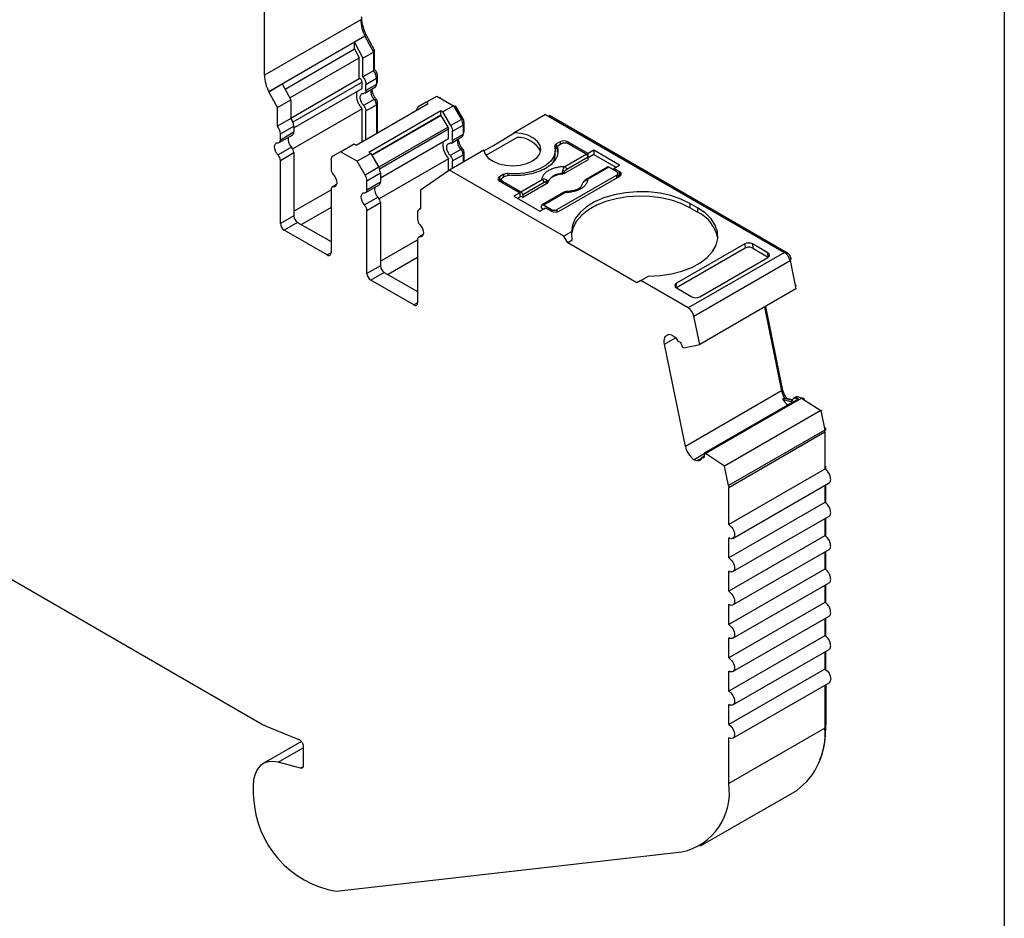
# Model space of a CAD drawing. Header units: millimetres. Extents: x 6 to 273, y 6 to 210.
# Tile 9 of 10: x 237 to 273, y 145 to 178. Entities that reach past the tile are written whole.
import ezdxf

# ---------------------------------------------------------------- set-up
doc = ezdxf.new("R2010")
doc.units = ezdxf.units.MM
doc.linetypes.add('SLD-Solid', pattern=[0])
doc.layers.add('TEXT', color=140, linetype='SLD-Solid', lineweight=25)

msp = doc.modelspace()

# ---------------------------------------------------------------- linework, layer by layer
for p, q in [((245.856, 176.005), (245.856, 181.331)), ((249.391, 178.046), (245.856, 176.005)), ((249.549, 177.44), (246.014, 175.399)), ((249.549, 177.438), (249.16, 177.214)), ((249.585, 177.514), (249.529, 177.482)), ((249.531, 177.478), (249.585, 177.509)), ((249.549, 177.438), (249.549, 177.44)), ((249.549, 177.438), (249.863, 176.856)), ((249.585, 177.509), (249.585, 177.514)), ((249.899, 176.926), (249.585, 177.509)), ((249.16, 176.97), (249.16, 177.214)), ((249.16, 177.214), (249.475, 176.631)), ((246.609, 175.497), (249.16, 176.97)), ((246.782, 175.177), (249.333, 176.65)), ((249.16, 176.97), (249.333, 176.65)), ((249.333, 175.881), (249.333, 176.65)), ((249.475, 176.631), (249.863, 176.856)), ((249.475, 175.946), (249.475, 176.631)), ((249.843, 176.894), (249.899, 176.926)), ((249.863, 176.856), (249.863, 176.17)), ((249.899, 176.217), (249.899, 176.926)), ((249.863, 176.17), (249.475, 175.946)), ((249.863, 176.196), (249.899, 176.217)), ((249.964, 175.968), (250.009, 175.994)), ((250.009, 175.766), (250.009, 175.994)), ((246.014, 175.397), (246.509, 175.683)), ((246.509, 175.683), (246.823, 175.1)), ((246.823, 174.431), (249.333, 175.881)), ((249.443, 175.749), (246.902, 174.282)), ((249.443, 175.522), (249.443, 175.749)), ((249.543, 175.348), (249.932, 175.573)), ((249.585, 175.667), (249.974, 175.892)), ((249.585, 175.44), (249.585, 175.667)), ((249.974, 175.664), (249.585, 175.44)), ((249.974, 175.892), (249.974, 175.664)), ((249.974, 175.746), (250.009, 175.766)), ((249.974, 175.712), (249.988, 175.721)), ((246.014, 175.399), (246.014, 175.397)), ((246.328, 174.815), (246.014, 175.397)), ((246.933, 174.072), (249.443, 175.522)), ((251.8, 175.012), (252.189, 175.236)), ((252.189, 175.236), (252.802, 174.882)), ((252.289, 175.178), (252.324, 175.199)), ((246.328, 174.815), (246.823, 175.1)), ((246.823, 175.1), (246.823, 174.415)), ((249.219, 173.44), (251.871, 174.971)), ((249.889, 175.115), (249.5, 174.89)), ((249.585, 174.692), (249.974, 174.916)), ((249.966, 175.117), (249.912, 175.086)), ((249.961, 174.99), (250.009, 175.018)), ((249.974, 174.916), (249.974, 173.876)), ((250.009, 173.896), (250.009, 175.018)), ((251.8, 175.012), (251.508, 174.843)), ((251.871, 174.971), (251.8, 175.012)), ((252.802, 174.882), (252.413, 174.658)), ((252.802, 174.882), (253.093, 174.377)), ((252.823, 174.846), (252.879, 174.879)), ((253.149, 174.41), (252.879, 174.879)), ((246.328, 174.129), (246.328, 174.815)), ((249.443, 174.773), (246.892, 173.3)), ((249.443, 173.57), (249.443, 174.773)), ((249.585, 173.651), (249.585, 174.692)), ((252.342, 174.699), (249.691, 173.168)), ((252.342, 174.535), (249.797, 173.066)), ((252.354, 174.528), (249.803, 173.055)), ((252.342, 174.535), (252.342, 174.699)), ((252.413, 174.658), (252.342, 174.699)), ((252.354, 174.528), (252.342, 174.535)), ((252.604, 174.095), (252.354, 174.528)), ((252.704, 174.153), (252.413, 174.658)), ((256.189, 174.56), (255.028, 173.89)), ((256.189, 174.56), (264.97, 169.491)), ((256.291, 174.501), (256.326, 174.521)), ((265.076, 169.47), (256.326, 174.521)), ((246.823, 174.415), (246.328, 174.129)), ((246.438, 173.851), (246.933, 174.137)), ((246.933, 174.137), (246.933, 173.909)), ((252.604, 174.095), (250.053, 172.622)), ((253.093, 174.377), (252.704, 174.153)), ((252.767, 173.944), (253.155, 174.168)), ((253.093, 174.377), (253.149, 174.41)), ((253.146, 174.245), (253.191, 174.27)), ((253.155, 174.168), (253.155, 173.827)), ((253.191, 173.93), (253.191, 174.27)), ((246.397, 173.532), (246.892, 173.818)), ((246.933, 173.909), (246.438, 173.623)), ((246.438, 173.623), (246.438, 173.851)), ((252.625, 174.026), (250.084, 172.558)), ((252.625, 173.685), (252.625, 174.026)), ((252.725, 173.511), (253.114, 173.736)), ((252.767, 173.603), (252.767, 173.944)), ((253.155, 173.827), (252.767, 173.603)), ((253.155, 173.909), (253.191, 173.93)), ((253.155, 173.875), (253.17, 173.884)), ((248.653, 173.195), (249.148, 173.481)), ((249.148, 173.481), (249.219, 173.44)), ((250.115, 172.235), (252.625, 173.685)), ((255.141, 173.719), (253.995, 173.058)), ((256.719, 173.56), (256.578, 173.478)), ((256.578, 173.478), (256.578, 173.315)), ((256.79, 173.499), (256.684, 173.437)), ((256.719, 173.56), (256.719, 173.458)), ((257.747, 173.13), (257.002, 173.56)), ((257.002, 173.56), (257.002, 173.499)), ((257.68, 173.107), (257.002, 173.499)), ((246.848, 173.359), (246.353, 173.074)), ((246.438, 172.875), (246.933, 173.161)), ((246.933, 173.161), (246.933, 170.84)), ((248.653, 173.195), (248.362, 173.027)), ((249.266, 172.841), (248.653, 173.195)), ((249.761, 173.127), (249.266, 172.841)), ((249.691, 173.168), (249.761, 173.127)), ((249.761, 173.127), (250.053, 172.622)), ((253.921, 173.251), (252.653, 172.519)), ((253.071, 173.278), (252.682, 173.053)), ((252.767, 172.855), (253.155, 173.079)), ((253.148, 173.28), (253.094, 173.249)), ((253.143, 173.154), (253.191, 173.181)), ((253.155, 173.079), (253.155, 172.809)), ((253.191, 172.829), (253.191, 173.181)), ((256.54, 173.08), (256.54, 173.244)), ((256.627, 173.343), (256.578, 173.315)), ((256.625, 173.356), (256.625, 173.193)), ((256.627, 173.176), (256.627, 173.339)), ((256.893, 172.653), (257.68, 173.107)), ((257.96, 173.252), (257.747, 173.13)), ((257.747, 173.006), (257.747, 173.13)), ((257.96, 173.089), (257.752, 172.969)), ((258.908, 172.705), (257.96, 173.252)), ((257.96, 173.252), (257.96, 173.089)), ((257.96, 173.089), (258.766, 172.623)), ((246.438, 170.555), (246.438, 172.875)), ((248.3, 172.89), (248.3, 172.549)), ((249.558, 172.336), (249.266, 172.841)), ((252.625, 172.936), (250.074, 171.463)), ((252.625, 172.499), (252.625, 172.936)), ((252.767, 172.584), (252.767, 172.855)), ((257.757, 172.9), (256.892, 172.4)), ((257.75, 172.992), (256.963, 172.538)), ((257.757, 172.9), (257.75, 172.992)), ((258.696, 172.582), (258.908, 172.705)), ((250.053, 172.622), (249.558, 172.336)), ((249.62, 172.127), (250.115, 172.413)), ((250.115, 172.413), (250.115, 172.072)), ((252.653, 172.519), (251.592, 171.776)), ((256.861, 170.09), (252.653, 172.519)), ((254.633, 172.356), (254.492, 172.274)), ((254.704, 172.294), (254.598, 172.233)), ((254.633, 172.356), (254.633, 172.254)), ((254.806, 172.388), (254.806, 172.325)), ((258.805, 172.335), (256.613, 171.07)), ((256.684, 171.009), (258.911, 172.294)), ((256.785, 172.383), (256.786, 172.368)), ((256.892, 172.4), (256.889, 172.465)), ((258.466, 172.629), (257.679, 172.175)), ((258.516, 172.624), (257.729, 172.17)), ((258.805, 172.458), (258.516, 172.624)), ((258.911, 172.458), (258.696, 172.582)), ((258.696, 172.582), (258.696, 172.521)), ((258.805, 172.233), (258.805, 172.335)), ((258.849, 172.259), (258.849, 172.397)), ((258.911, 172.294), (258.849, 172.33)), ((258.911, 172.294), (258.911, 172.458)), ((248.502, 171.985), (248.341, 171.892)), ((248.385, 171.901), (248.494, 171.964)), ((249.579, 171.695), (250.074, 171.981)), ((249.62, 171.786), (249.62, 172.127)), ((250.115, 172.072), (249.62, 171.786)), ((254.492, 172.274), (254.492, 172.111)), ((254.554, 172.147), (254.492, 172.111)), ((254.492, 172.111), (255.237, 171.681)), ((254.554, 172.172), (254.554, 172.075)), ((254.598, 172.111), (255.276, 171.72)), ((254.598, 172.05), (254.598, 172.111)), ((255.276, 171.72), (256.063, 172.174)), ((256.133, 172.059), (255.346, 171.604)), ((256.218, 172.011), (255.353, 171.512)), ((256.218, 172.011), (256.212, 172.075)), ((256.273, 172.072), (256.272, 172.087)), ((246.933, 171.004), (248.3, 171.793)), ((248.3, 171.8), (248.3, 169.48)), ((251.592, 171.776), (251.592, 171.091)), ((255.237, 171.681), (255.025, 171.558)), ((255.025, 171.558), (255.973, 171.011)), ((255.237, 171.681), (255.237, 171.517)), ((255.353, 171.512), (255.237, 171.578)), ((255.346, 171.604), (255.353, 171.512)), ((256.85, 171.696), (256.062, 171.242)), ((256.112, 171.237), (256.899, 171.691)), ((250.03, 171.522), (249.535, 171.237)), ((249.62, 171.038), (250.115, 171.324)), ((250.115, 171.324), (250.115, 169.003)), ((255.237, 171.517), (255.167, 171.476)), ((256.035, 171.118), (256.042, 171.203)), ((256.112, 171.237), (256.401, 171.07)), ((261.775, 171.131), (261.492, 171.294)), ((261.492, 171.294), (261.492, 171.131)), ((246.933, 170.84), (246.438, 170.555)), ((248.3, 171.139), (247.216, 170.514)), ((249.62, 168.718), (249.62, 171.038)), ((251.482, 170.939), (251.482, 170.712)), ((251.592, 171.104), (251.544, 171.077)), ((255.973, 171.011), (256.185, 171.133)), ((256.097, 171.082), (256.035, 171.118)), ((256.185, 171.133), (256.401, 171.009)), ((256.401, 171.07), (256.401, 171.009)), ((256.613, 170.983), (256.613, 171.07)), ((261.775, 170.968), (261.492, 171.131)), ((261.775, 171.131), (261.775, 170.968)), ((247.074, 170.595), (246.579, 170.31)), ((247.074, 170.595), (248.3, 169.888)), ((248.158, 169.398), (246.579, 170.31)), ((251.684, 170.148), (251.523, 170.055)), ((251.566, 170.064), (251.676, 170.127)), ((257.139, 170.251), (256.861, 170.09)), ((250.115, 169.167), (251.482, 169.956)), ((251.482, 169.963), (251.482, 167.643)), ((257.002, 169.845), (256.861, 170.09)), ((257.154, 169.933), (257.002, 169.845)), ((259.548, 168.376), (257.002, 169.845)), ((263.507, 169.804), (260.998, 168.356)), ((263.507, 169.804), (263.519, 169.648)), ((264.362, 169.474), (263.79, 169.804)), ((263.79, 169.804), (263.803, 169.648)), ((248.3, 169.48), (248.158, 169.398)), ((263.519, 169.648), (260.997, 168.192)), ((264.97, 169.491), (261.435, 167.45)), ((263.803, 169.648), (264.374, 169.319)), ((264.374, 169.319), (264.362, 169.474)), ((265.032, 169.445), (265.076, 169.47)), ((251.482, 169.303), (250.398, 168.677)), ((261.64, 167.15), (265.175, 169.191)), ((261.852, 167.862), (264.362, 169.311)), ((265.162, 169.241), (265.213, 169.27)), ((265.175, 169.191), (265.389, 168.149)), ((265.22, 169.237), (265.213, 169.27)), ((250.115, 169.003), (249.62, 168.718)), ((250.256, 168.758), (249.761, 168.473)), ((250.256, 168.758), (251.482, 168.051)), ((251.34, 167.561), (249.761, 168.473)), ((259.689, 168.457), (259.548, 168.376)), ((259.689, 168.457), (259.968, 168.618)), ((261.435, 167.45), (259.689, 168.457)), ((260.986, 168.199), (260.998, 168.356)), ((260.997, 168.192), (261.569, 167.862)), ((265.389, 168.149), (261.853, 166.108)), ((265.365, 168.264), (265.413, 168.292)), ((251.482, 167.643), (251.34, 167.561)), ((264.234, 167.482), (264.864, 164.401)), ((264.902, 164.48), (264.282, 167.51)), ((261.853, 166.108), (261.64, 167.15)), ((260.56, 166.115), (260.968, 166.351)), ((260.83, 166.445), (260.709, 166.477)), ((261.137, 166.193), (261.087, 166.207)), ((261.329, 162.36), (260.56, 166.115)), ((261.267, 165.989), (261.226, 166)), ((261.267, 165.989), (261.853, 166.108)), ((264.864, 164.401), (261.329, 162.36)), ((264.854, 164.452), (264.902, 164.48)), ((265.486, 164.111), (262.022, 162.111)), ((262.063, 162.1), (265.598, 164.141)), ((264.971, 164.139), (264.9, 164.098)), ((264.9, 164.098), (265.201, 164.018)), ((264.971, 164.139), (265.271, 164.059)), ((265.061, 164.12), (265.055, 164.117)), ((265.257, 164.068), (265.061, 164.12)), ((265.201, 164.018), (265.25, 164.046)), ((265.372, 164.172), (265.302, 164.131)), ((265.455, 164.179), (265.384, 164.138)), ((265.384, 164.138), (265.486, 164.111)), ((265.557, 164.152), (265.455, 164.179)), ((265.598, 164.141), (265.557, 164.152)), ((265.682, 164.124), (265.579, 164.151)), ((265.598, 164.141), (266.302, 163.678)), ((265.671, 164.093), (265.711, 164.116)), ((265.711, 164.116), (265.682, 164.124)), ((266.302, 163.678), (262.767, 161.637)), ((266.302, 163.678), (266.449, 162.961)), ((266.305, 163.665), (266.353, 163.693)), ((266.449, 162.961), (262.913, 160.92)), ((262.921, 160.853), (266.456, 162.894)), ((266.438, 163.013), (266.487, 163.041)), ((266.447, 162.97), (266.491, 162.996)), ((266.456, 162.894), (266.456, 161.529)), ((266.491, 162.947), (266.491, 162.996)), ((262.022, 162.085), (261.652, 161.871)), ((261.652, 161.871), (261.772, 161.839)), ((261.772, 161.839), (261.92, 161.924)), ((262.018, 162.005), (261.937, 161.958)), ((261.956, 161.959), (262.016, 161.994)), ((261.956, 161.959), (262.006, 161.946)), ((262.022, 162.111), (262.063, 162.1)), ((262.767, 161.637), (262.063, 162.1)), ((262.913, 160.92), (262.767, 161.637)), ((266.456, 161.529), (262.921, 159.488)), ((266.456, 161.611), (266.491, 161.631)), ((266.491, 161.501), (266.491, 161.631)), ((262.921, 159.488), (262.921, 160.853)), ((263.071, 158.983), (266.606, 161.024)), ((266.456, 160.938), (266.456, 160.304)), ((266.491, 160.276), (266.491, 160.958)), ((266.456, 160.304), (262.921, 158.263)), ((263.071, 157.758), (266.606, 159.799)), ((266.456, 159.713), (266.456, 159.079)), ((266.491, 159.051), (266.491, 159.733)), ((266.456, 159.079), (262.921, 157.038)), ((262.921, 158.263), (262.921, 158.998)), ((263.071, 156.534), (266.606, 158.575)), ((266.456, 158.488), (266.456, 157.855)), ((266.491, 157.826), (266.491, 158.508)), ((235.678, 157.978), (245.811, 152.128)), ((266.456, 157.855), (262.921, 155.814)), ((262.921, 157.038), (262.921, 157.773)), ((263.071, 155.309), (266.606, 157.35)), ((266.456, 157.263), (266.456, 156.63)), ((266.491, 156.601), (266.491, 157.284)), ((266.456, 156.63), (262.921, 154.589)), ((262.921, 155.814), (262.921, 156.548)), ((263.071, 154.084), (266.606, 156.125)), ((266.456, 156.038), (266.456, 155.405)), ((266.491, 155.376), (266.491, 156.059)), ((266.456, 155.405), (262.921, 153.364)), ((262.921, 154.589), (262.921, 155.324)), ((263.071, 152.859), (266.606, 154.9)), ((266.456, 154.814), (266.456, 154.18)), ((266.491, 154.151), (266.491, 154.834)), ((266.456, 154.18), (262.921, 152.139)), ((262.921, 153.364), (262.921, 154.099)), ((263.071, 151.634), (266.606, 153.675)), ((266.456, 153.589), (266.456, 152.008)), ((266.491, 153.609), (266.491, 152.11)), ((262.921, 152.139), (262.921, 152.874)), ((245.916, 152.076), (247.117, 151.591)), ((266.491, 152.11), (266.456, 152.089)), ((266.456, 152.008), (262.921, 149.967)), ((247.211, 151.514), (245.804, 150.701)), ((247.279, 151.336), (247.279, 150.63)), ((262.921, 149.967), (262.921, 151.649)), ((246.36, 150.751), (247.279, 151.282)), ((247.174, 150.533), (246.36, 150.751)), ((247.273, 150.59), (247.174, 150.533)), ((245.441, 149.898), (245.441, 149.653)), ((261.885, 147.677), (265.42, 149.718)), ((248.495, 146.011), (261.2, 147.456))]:
    msp.add_line(p, q)
at = {"flags": 128}
for points in [[(253.921, 173.251), (253.97, 173.099), (254.083, 172.959), (254.255, 172.84), (254.473, 172.75), (254.723, 172.695), (254.989, 172.678), (255.253, 172.701), (255.5, 172.761), (255.712, 172.856), (255.875, 172.978), (255.98, 173.12), (256.019, 173.273), (255.99, 173.427), (255.894, 173.571), (255.739, 173.697), (255.533, 173.796), (255.291, 173.861), (255.028, 173.89)], [(246.353, 173.074), (246.301, 173.141), (246.26, 173.217), (246.235, 173.297), (246.226, 173.372), (246.235, 173.437), (246.26, 173.486), (246.301, 173.515), (246.353, 173.523)], [(256.522, 173.379), (256.538, 173.198), (256.489, 173.019), (256.376, 172.85), (256.206, 172.699), (255.984, 172.571), (255.721, 172.472), (255.429, 172.407), (255.119, 172.379), (254.806, 172.388)], [(248.385, 172.35), (248.437, 172.283), (248.477, 172.206), (248.503, 172.127), (248.512, 172.052), (248.503, 171.987), (248.477, 171.938), (248.437, 171.908), (248.385, 171.901)], [(249.535, 171.237), (249.483, 171.304), (249.442, 171.381), (249.417, 171.46), (249.408, 171.535), (249.417, 171.6), (249.442, 171.649), (249.483, 171.678), (249.535, 171.686)], [(261.492, 171.294), (261.164, 171.454), (260.795, 171.58), (260.394, 171.668), (259.973, 171.716), (259.545, 171.723), (259.12, 171.688), (258.711, 171.613), (258.33, 171.499), (257.988, 171.35), (257.693, 171.17), (257.456, 170.964), (257.281, 170.738), (257.174, 170.498), (257.139, 170.251)], [(261.492, 171.131), (261.173, 171.287), (260.814, 171.411), (260.425, 171.5), (260.016, 171.55), (259.598, 171.561), (259.183, 171.533), (258.781, 171.466), (258.404, 171.361), (258.061, 171.223), (257.762, 171.054), (257.515, 170.859), (257.326, 170.644), (257.201, 170.413), (257.143, 170.174), (257.141, 170.145)], [(259.968, 168.618), (260.395, 168.639), (260.811, 168.7), (261.202, 168.801), (261.559, 168.938), (261.871, 169.108), (262.13, 169.306), (262.327, 169.526), (262.458, 169.762), (262.518, 170.007), (262.506, 170.254), (262.423, 170.497), (262.27, 170.729), (262.052, 170.942), (261.775, 171.131)], [(251.566, 170.513), (251.619, 170.446), (251.659, 170.369), (251.685, 170.29), (251.694, 170.215), (251.685, 170.15), (251.659, 170.101), (251.619, 170.071), (251.566, 170.064)], [(260.56, 166.115), (260.55, 166.184), (260.549, 166.249), (260.556, 166.308), (260.572, 166.361), (260.596, 166.405), (260.627, 166.439), (260.665, 166.464), (260.709, 166.477)], [(266.456, 154.18), (266.537, 154.115), (266.606, 154.022), (266.652, 153.916), (266.668, 153.813), (266.652, 153.728), (266.606, 153.675), (266.606, 153.675)], [(262.921, 152.139), (263.002, 152.074), (263.071, 151.981), (263.117, 151.875), (263.133, 151.772), (263.117, 151.687), (263.071, 151.634), (263.002, 151.621), (262.921, 151.649)], [(246.36, 150.751), (246.169, 150.782), (245.992, 150.771), (245.833, 150.717), (245.697, 150.622), (245.587, 150.489), (245.507, 150.321), (245.457, 150.122), (245.441, 149.898)]]:
    msp.add_lwpolyline(points, dxfattribs=at)
for centre, radius, start, end in [((250.783, 178.086), 1.392, 181.6276, 207.6195), ((247.247, 176.045), 1.392, 181.6277, 207.6194), ((249.512, 175.87), 0.462, 2.6816, 40.4811), ((249.875, 175.654), 0.0995, 305.3061, 6.0062), ((250.158, 175.403), 0.395, 168.7921, 226.9559), ((249.663, 174.901), 0.311, 2.826, 43.4312), ((245.977, 173.829), 0.462, 2.6816, 40.4811), ((246.471, 174.115), 0.462, 2.6816, 40.4811), ((252.723, 174.154), 0.433, 1.9565, 31.1437), ((246.834, 173.899), 0.0995, 305.3061, 6.006), ((253.057, 173.817), 0.0995, 305.3058, 6.0064), ((246.354, 173.608), 0.0853, 269.3918, 10.3652), ((247.117, 173.648), 0.395, 168.7921, 226.956), ((253.34, 173.566), 0.395, 168.7921, 226.9559), ((255.169, 172.778), 0.941, 26.8065, 91.7504), ((256.612, 173.393), 0.0919, 112.1145, 189.0941), ((256.861, 173.287), 0.307, 62.6097, 117.3903), ((246.127, 172.86), 0.311, 2.8261, 43.4314), ((246.622, 173.145), 0.311, 2.8262, 43.4311), ((248.45, 172.904), 0.151, 125.6981, 185.6204), ((252.845, 173.064), 0.311, 2.8261, 43.4312), ((255.969, 173.09), 0.571, 319.1391, 359.0469), ((256.647, 173.19), 0.142, 119.0446, 139.603), ((256.808, 172.522), 0.155, 5.689, 57.1991), ((248.611, 172.564), 0.311, 182.8263, 223.4312), ((249.187, 172.113), 0.433, 1.9565, 31.1438), ((249.682, 172.398), 0.433, 1.9565, 31.1437), ((254.773, 172.089), 0.301, 83.6694, 117.5975), ((256.774, 171.811), 0.573, 88.8448, 151.1498), ((256.566, 172.083), 0.5, 49.8822, 58.7426), ((258.88, 172.376), 0.0873, 290.7834, 69.2166), ((250.016, 172.062), 0.0995, 305.306, 6.0062), ((254.523, 172.192), 0.0873, 110.7834, 249.2166), ((255.979, 172.043), 0.155, 5.689, 57.1991), ((256.104, 172.121), 0.118, 336.668, 18.1748), ((257.572, 172.071), 0.00686, 52.5203, 103.5056), ((257.7, 172.13), 0.0497, 54.016, 114.6959), ((248.384, 171.816), 0.0853, 89.3919, 190.3656), ((249.536, 171.771), 0.0853, 269.3919, 10.3655), ((250.299, 171.811), 0.395, 168.7921, 226.9559), ((256.87, 171.651), 0.0498, 54.0182, 114.6714), ((249.309, 171.023), 0.311, 2.8262, 43.4312), ((249.804, 171.308), 0.311, 2.8262, 43.4312), ((247.24, 170.854), 0.307, 182.6056, 237.3945), ((251.611, 170.961), 0.131, 98.3858, 189.5015), ((256.543, 171.282), 0.307, 242.6097, 297.3903), ((261.214, 169.766), 1.327, 10.5524, 64.9631), ((246.745, 170.569), 0.307, 182.6057, 237.3945), ((251.793, 170.727), 0.311, 182.8262, 223.4312), ((251.566, 169.979), 0.0853, 89.3918, 190.3653), ((248.213, 169.466), 0.0873, 230.7969, 9.2139), ((264.715, 169.096), 0.47, 11.6277, 57.0662), ((249.927, 168.732), 0.307, 182.6055, 237.3946), ((250.422, 169.017), 0.307, 182.6055, 237.3946), ((251.395, 167.629), 0.0873, 230.7971, 9.2142), ((261.179, 167.055), 0.47, 11.6278, 57.0661), ((265.654, 164.571), 0.807, 192.1609, 212.3128), ((265.532, 164.481), 0.738, 211.2207, 233.7985), ((265.422, 164.078), 0.106, 72.2508, 117.9623), ((262.105, 162.522), 0.794, 191.8185, 235.1115), ((246.233, 152.854), 0.839, 239.8498, 247.8278), ((263.887, 151.791), 2.578, 306.4912, 4.8209), ((260.715, 149.633), 2.23, 282.5615, 8.6014), ((247.268, 149.657), 1.827, 180.1073, 186.5483), ((249.111, 149.621), 3.662, 182.6985, 260.3164)]:
    msp.add_arc(centre, radius, start, end)
for centre, major_axis, ratio, start_param, end_param in [((254.969, 173.917), (1.05, 0.672), 0.043548, 3.181704, 4.740184), ((259.689, 168.784), (-1.803, 3.123), 0.577335, 0.787087, 0.89248), ((263.648, 169.722), (0.2, 0.001), 0.577279, 0.781586, 2.352382), ((263.661, 169.566), (0.2, 0.001), 0.577279, 0.781586, 2.352383), ((264.22, 169.392), (0.2, 0.001), 0.577279, 5.493975, 7.064772), ((261.139, 168.274), (0.2, 0.001), 0.577279, 2.352383, 3.923179), ((261.711, 167.944), (0.2, 0.001), 0.577279, 3.923179, 5.493975)]:
    msp.add_ellipse(centre, major_axis=major_axis, ratio=ratio, start_param=start_param, end_param=end_param)
for points, knots in [([(249.585, 177.514), (249.572, 177.541), (249.548, 177.594), (249.516, 177.675), (249.489, 177.757), (249.459, 177.865), (249.432, 177.999), (249.428, 178.098), (249.427, 178.148)], [0, 0, 0, 0, 0.124911, 0.249364, 0.374182, 0.500184, 0.74937, 1, 1, 1, 1]), ([(249.475, 175.946), (249.508, 175.906), (249.536, 175.858), (249.574, 175.761), (249.585, 175.711), (249.585, 175.667)], [0, 0, 0, 0, 0.5, 0.5, 1, 1, 1, 1]), ([(250.009, 175.994), (250.009, 176.031), (249.998, 176.074), (249.958, 176.154), (249.93, 176.191), (249.899, 176.217)], [0, 0, 0, 0, 0.5, 0.5, 1, 1, 1, 1]), ([(249.443, 175.749), (249.443, 175.779), (249.428, 175.816), (249.383, 175.87), (249.354, 175.885), (249.333, 175.881)], [0, 0, 0, 0, 0.5, 0.5, 1, 1, 1, 1]), ([(249.988, 175.721), (249.991, 175.723), (249.999, 175.728), (250.007, 175.744), (250.008, 175.759), (250.009, 175.766)], [0, 0, 0, 0, 0.2622203, 0.6311102, 1, 1, 1, 1]), ([(249.268, 175.42), (249.26, 175.407), (249.236, 175.368), (249.227, 175.272), (249.241, 175.146), (249.285, 175.012), (249.353, 174.882), (249.413, 174.809), (249.443, 174.773)], [0, 0, 0, 0, 0.093688, 0.274951, 0.456213, 0.637475, 0.818738, 1, 1, 1, 1]), ([(249.5, 174.89), (249.488, 174.904), (249.463, 174.932), (249.432, 174.982), (249.402, 175.042), (249.378, 175.114), (249.37, 175.189), (249.378, 175.256), (249.405, 175.305), (249.445, 175.337), (249.481, 175.339), (249.5, 175.339)], [0, 0, 0, 0, 0.08328, 0.165662, 0.250294, 0.373781, 0.500178, 0.623657, 0.750052, 0.874275, 1, 1, 1, 1]), ([(249.799, 175.496), (249.801, 175.469), (249.805, 175.409), (249.84, 175.309), (249.894, 175.204), (249.942, 175.146), (249.966, 175.117)], [0, 0, 0, 0, 0.2131638, 0.4754425, 0.7377213, 1, 1, 1, 1]), ([(251.508, 174.843), (251.502, 174.839), (251.49, 174.831), (251.474, 174.813), (251.46, 174.788), (251.449, 174.753), (251.447, 174.722), (251.446, 174.706)], [0, 0, 0, 0, 0.166556, 0.332331, 0.500193, 0.749367, 1, 1, 1, 1]), ([(253.17, 173.884), (253.173, 173.887), (253.181, 173.891), (253.189, 173.907), (253.19, 173.922), (253.191, 173.93)], [0, 0, 0, 0, 0.262221, 0.63111, 1, 1, 1, 1]), ([(252.45, 173.584), (252.442, 173.57), (252.418, 173.531), (252.409, 173.435), (252.423, 173.309), (252.467, 173.175), (252.535, 173.045), (252.595, 172.972), (252.625, 172.936)], [0, 0, 0, 0, 0.0936888, 0.274951, 0.4562133, 0.6374755, 0.8187378, 1, 1, 1, 1]), ([(252.682, 173.053), (252.67, 173.067), (252.645, 173.095), (252.614, 173.145), (252.584, 173.205), (252.56, 173.277), (252.552, 173.352), (252.56, 173.419), (252.587, 173.468), (252.627, 173.5), (252.663, 173.502), (252.682, 173.502)], [0, 0, 0, 0, 0.0832795, 0.1656625, 0.2502941, 0.3737808, 0.5001782, 0.6236571, 0.7500515, 0.8742751, 1, 1, 1, 1]), ([(252.979, 173.682), (252.979, 173.681), (252.975, 173.651), (252.988, 173.577), (253.021, 173.472), (253.076, 173.367), (253.124, 173.309), (253.148, 173.28)], [0, 0, 0, 0, 0.013351, 0.260014, 0.506676, 0.753338, 1, 1, 1, 1]), ([(256.684, 173.437), (256.674, 173.431), (256.653, 173.417), (256.634, 173.393), (256.624, 173.366), (256.626, 173.348), (256.627, 173.339)], [0, 0, 0, 0, 0.249233, 0.499959, 0.749241, 1, 1, 1, 1]), ([(256.79, 173.499), (256.818, 173.515), (256.857, 173.524), (256.935, 173.524), (256.974, 173.515), (257.002, 173.499)], [0, 0, 0, 0, 0.5, 0.5, 1, 1, 1, 1]), ([(256.627, 173.339), (256.632, 173.316), (256.642, 173.27), (256.645, 173.201), (256.639, 173.133), (256.623, 173.064), (256.599, 172.997), (256.543, 172.886), (256.424, 172.738), (256.199, 172.575), (255.916, 172.444), (255.623, 172.366), (255.352, 172.327), (255.112, 172.313), (254.954, 172.323), (254.874, 172.327)], [0, 0, 0, 0, 0.042112, 0.083729, 0.125101, 0.166484, 0.208132, 0.250294, 0.375098, 0.50009, 0.624895, 0.749887, 0.833557, 0.916248, 1, 1, 1, 1]), ([(257.75, 172.992), (257.749, 173.013), (257.74, 173.037), (257.715, 173.08), (257.697, 173.097), (257.68, 173.107)], [0, 0, 0, 0, 0.5, 0.5, 1, 1, 1, 1]), ([(256.063, 172.174), (256.064, 172.189), (256.065, 172.219), (256.077, 172.264), (256.095, 172.308), (256.131, 172.367), (256.195, 172.438), (256.303, 172.514), (256.434, 172.577), (256.582, 172.62), (256.736, 172.648), (256.84, 172.651), (256.893, 172.653)], [0, 0, 0, 0, 0.06027, 0.120056, 0.179893, 0.240314, 0.370015, 0.500128, 0.629829, 0.759943, 0.879871, 1, 1, 1, 1]), ([(256.826, 172.51), (256.829, 172.523), (256.837, 172.552), (256.853, 172.591), (256.872, 172.627), (256.886, 172.644), (256.893, 172.653)], [0, 0, 0, 0, 0.220475, 0.499075, 0.748119, 1, 1, 1, 1]), ([(256.786, 172.368), (256.76, 172.365), (256.71, 172.359), (256.638, 172.343), (256.57, 172.323), (256.506, 172.297), (256.443, 172.265), (256.383, 172.225), (256.332, 172.177), (256.294, 172.126), (256.28, 172.09), (256.273, 172.072)], [0, 0, 0, 0, 0.101069, 0.200103, 0.298615, 0.398141, 0.500173, 0.626627, 0.756016, 0.877292, 1, 1, 1, 1]), ([(256.785, 172.383), (256.79, 172.395), (256.799, 172.418), (256.81, 172.453), (256.819, 172.483), (256.824, 172.502), (256.826, 172.51)], [0, 0, 0, 0, 0.306881, 0.575882, 0.806979, 1, 1, 1, 1]), ([(256.889, 172.465), (256.877, 172.453), (256.847, 172.423), (256.808, 172.398), (256.785, 172.383)], [0, 0, 0, 0, 0.389276, 1, 1, 1, 1]), ([(256.892, 172.4), (256.882, 172.395), (256.862, 172.385), (256.825, 172.374), (256.799, 172.37), (256.786, 172.368)], [0, 0, 0, 0, 0.335719, 0.664281, 1, 1, 1, 1]), ([(256.963, 172.538), (256.949, 172.529), (256.921, 172.511), (256.899, 172.48), (256.889, 172.465)], [0, 0, 0, 0, 0.521485, 1, 1, 1, 1]), ([(258.516, 172.624), (258.508, 172.628), (258.491, 172.636), (258.473, 172.635), (258.467, 172.629), (258.467, 172.629)], [0, 0, 0, 0, 0.472475, 0.944949, 1, 1, 1, 1]), ([(258.805, 172.458), (258.833, 172.442), (258.849, 172.419), (258.849, 172.374), (258.833, 172.351), (258.805, 172.335)], [0, 0, 0, 0, 0.5, 0.5, 1, 1, 1, 1]), ([(254.598, 172.111), (254.57, 172.127), (254.554, 172.149), (254.554, 172.195), (254.57, 172.217), (254.598, 172.233)], [0, 0, 0, 0, 0.5, 0.5, 1, 1, 1, 1]), ([(256.212, 172.075), (256.204, 172.076), (256.189, 172.079), (256.162, 172.073), (256.143, 172.064), (256.133, 172.059)], [0, 0, 0, 0, 0.317222, 0.645084, 1, 1, 1, 1]), ([(256.272, 172.087), (256.268, 172.085), (256.261, 172.083), (256.245, 172.079), (256.228, 172.076), (256.217, 172.075), (256.212, 172.075)], [0, 0, 0, 0, 0.332097, 0.61117, 0.833934, 1, 1, 1, 1]), ([(256.273, 172.072), (256.27, 172.065), (256.264, 172.05), (256.245, 172.029), (256.227, 172.017), (256.218, 172.011)], [0, 0, 0, 0, 0.3357194, 0.6642806, 1, 1, 1, 1]), ([(257.729, 172.17), (257.729, 172.155), (257.727, 172.125), (257.715, 172.08), (257.697, 172.036), (257.661, 171.977), (257.597, 171.906), (257.489, 171.83), (257.358, 171.767), (257.211, 171.724), (257.056, 171.696), (256.952, 171.693), (256.899, 171.691)], [0, 0, 0, 0, 0.06027, 0.120056, 0.179893, 0.240314, 0.370015, 0.500128, 0.629829, 0.759943, 0.879871, 1, 1, 1, 1]), ([(257.515, 171.943), (257.494, 171.914), (257.452, 171.855), (257.311, 171.785), (257.143, 171.739), (257.015, 171.734), (256.961, 171.732)], [0, 0, 0, 0, 0.261846, 0.528245, 0.802184, 1, 1, 1, 1]), ([(257.679, 172.175), (257.658, 172.161), (257.619, 172.136), (257.586, 172.096), (257.571, 172.078)], [0, 0, 0, 0, 0.553024, 1, 1, 1, 1]), ([(255.276, 171.72), (255.293, 171.709), (255.311, 171.692), (255.336, 171.649), (255.345, 171.625), (255.346, 171.604)], [0, 0, 0, 0, 0.5, 0.5, 1, 1, 1, 1]), ([(256.953, 171.729), (256.936, 171.727), (256.903, 171.723), (256.867, 171.705), (256.849, 171.696)], [0, 0, 0, 0, 0.512278, 1, 1, 1, 1]), ([(256.899, 171.691), (256.913, 171.705), (256.933, 171.725), (256.948, 171.728), (256.952, 171.728)], [0, 0, 0, 0, 0.682117, 1, 1, 1, 1]), ([(256.952, 171.728), (256.953, 171.729), (256.959, 171.73), (256.963, 171.727), (256.966, 171.725)], [0, 0, 0, 0, 0.17328, 1, 1, 1, 1]), ([(256.042, 171.203), (256.043, 171.222), (256.052, 171.236), (256.077, 171.249), (256.095, 171.247), (256.112, 171.237)], [0, 0, 0, 0, 0.5, 0.5, 1, 1, 1, 1]), ([(256.401, 171.07), (256.411, 171.065), (256.431, 171.055), (256.468, 171.046), (256.513, 171.043), (256.567, 171.048), (256.598, 171.063), (256.613, 171.07)], [0, 0, 0, 0, 0.168224, 0.3311335, 0.500763, 0.7495865, 1, 1, 1, 1]), ([(265.213, 169.27), (265.205, 169.309), (265.187, 169.351), (265.138, 169.423), (265.107, 169.452), (265.076, 169.47)], [0, 0, 0, 0, 0.5, 0.5, 1, 1, 1, 1]), ([(260.83, 166.445), (260.843, 166.441), (260.868, 166.432), (260.908, 166.408), (260.953, 166.372), (261.002, 166.318), (261.03, 166.27), (261.044, 166.246)], [0, 0, 0, 0, 0.1671016, 0.3319461, 0.5003862, 0.7494426, 1, 1, 1, 1]), ([(261.137, 166.193), (261.149, 166.173), (261.173, 166.131), (261.203, 166.066), (261.218, 166.022), (261.226, 166)], [0, 0, 0, 0, 0.334506, 0.665494, 1, 1, 1, 1]), ([(265.061, 164.12), (265.048, 164.139), (265.023, 164.176), (264.99, 164.235), (264.956, 164.306), (264.924, 164.389), (264.909, 164.45), (264.902, 164.48)], [0, 0, 0, 0, 0.166418, 0.332427, 0.500143, 0.749348, 1, 1, 1, 1]), ([(265.201, 164.018), (265.207, 164.017), (265.219, 164.015), (265.234, 164.021), (265.246, 164.033), (265.25, 164.045), (265.252, 164.052)], [0, 0, 0, 0, 0.24851, 0.499884, 0.748539, 1, 1, 1, 1]), ([(265.252, 164.052), (265.258, 164.086), (265.274, 164.113), (265.321, 164.144), (265.351, 164.147), (265.384, 164.138)], [0, 0, 0, 0, 0.5, 0.5, 1, 1, 1, 1]), ([(261.925, 161.939), (261.922, 161.927), (261.916, 161.901), (261.897, 161.871), (261.869, 161.846), (261.828, 161.829), (261.791, 161.836), (261.772, 161.839)], [0, 0, 0, 0, 0.167102, 0.331946, 0.500386, 0.749443, 1, 1, 1, 1]), ([(262.022, 162.111), (262.023, 162.09), (262.025, 162.05), (262.02, 161.994), (262.01, 161.962), (262.006, 161.946)], [0, 0, 0, 0, 0.334506, 0.665494, 1, 1, 1, 1]), ([(266.606, 161.024), (266.636, 161.041), (266.656, 161.074), (266.672, 161.159), (266.668, 161.211), (266.636, 161.318), (266.609, 161.373), (266.539, 161.466), (266.498, 161.505), (266.456, 161.529)], [0, 0, 0, 0, 0.25, 0.25, 0.5, 0.5, 0.75, 0.75, 1, 1, 1, 1]), ([(266.606, 159.799), (266.636, 159.816), (266.656, 159.849), (266.672, 159.934), (266.668, 159.986), (266.636, 160.093), (266.609, 160.148), (266.539, 160.242), (266.498, 160.28), (266.456, 160.304)], [0, 0, 0, 0, 0.25, 0.25, 0.5, 0.5, 0.75, 0.75, 1, 1, 1, 1]), ([(262.921, 159.488), (262.976, 159.456), (263.031, 159.398), (263.11, 159.262), (263.133, 159.185), (263.133, 159.056), (263.11, 159.006), (263.031, 158.961), (262.976, 158.966), (262.921, 158.998)], [0, 0, 0, 0, 0.25, 0.25, 0.5, 0.5, 0.75, 0.75, 1, 1, 1, 1]), ([(266.606, 158.575), (266.636, 158.592), (266.656, 158.624), (266.672, 158.709), (266.668, 158.761), (266.636, 158.869), (266.609, 158.923), (266.539, 159.017), (266.498, 159.055), (266.456, 159.079)], [0, 0, 0, 0, 0.25, 0.25, 0.5, 0.5, 0.75, 0.75, 1, 1, 1, 1]), ([(262.921, 158.263), (262.976, 158.231), (263.031, 158.173), (263.11, 158.037), (263.133, 157.96), (263.133, 157.832), (263.11, 157.781), (263.031, 157.736), (262.976, 157.741), (262.921, 157.773)], [0, 0, 0, 0, 0.25, 0.25, 0.5, 0.5, 0.75, 0.75, 1, 1, 1, 1]), ([(266.606, 157.35), (266.636, 157.367), (266.656, 157.399), (266.672, 157.484), (266.668, 157.537), (266.636, 157.644), (266.609, 157.699), (266.539, 157.792), (266.498, 157.831), (266.456, 157.855)], [0, 0, 0, 0, 0.25, 0.25, 0.5, 0.5, 0.75, 0.75, 1, 1, 1, 1]), ([(262.921, 157.038), (262.976, 157.006), (263.031, 156.948), (263.11, 156.812), (263.133, 156.735), (263.133, 156.607), (263.11, 156.556), (263.031, 156.511), (262.976, 156.516), (262.921, 156.548)], [0, 0, 0, 0, 0.25, 0.25, 0.5, 0.5, 0.75, 0.75, 1, 1, 1, 1]), ([(266.606, 156.125), (266.636, 156.142), (266.656, 156.174), (266.672, 156.259), (266.668, 156.312), (266.636, 156.419), (266.609, 156.474), (266.539, 156.567), (266.498, 156.606), (266.456, 156.63)], [0, 0, 0, 0, 0.25, 0.25, 0.5, 0.5, 0.75, 0.75, 1, 1, 1, 1]), ([(262.921, 155.814), (262.976, 155.782), (263.031, 155.723), (263.11, 155.587), (263.133, 155.51), (263.133, 155.382), (263.11, 155.331), (263.031, 155.286), (262.976, 155.292), (262.921, 155.324)], [0, 0, 0, 0, 0.25, 0.25, 0.5, 0.5, 0.75, 0.75, 1, 1, 1, 1]), ([(266.606, 154.9), (266.636, 154.917), (266.656, 154.95), (266.672, 155.035), (266.668, 155.087), (266.636, 155.194), (266.609, 155.249), (266.539, 155.342), (266.498, 155.381), (266.456, 155.405)], [0, 0, 0, 0, 0.25, 0.25, 0.5, 0.5, 0.75, 0.75, 1, 1, 1, 1]), ([(262.921, 154.589), (262.976, 154.557), (263.031, 154.498), (263.11, 154.362), (263.133, 154.285), (263.133, 154.157), (263.11, 154.107), (263.031, 154.061), (262.976, 154.067), (262.921, 154.099)], [0, 0, 0, 0, 0.25, 0.25, 0.5, 0.5, 0.75, 0.75, 1, 1, 1, 1]), ([(262.921, 153.364), (262.976, 153.332), (263.031, 153.274), (263.11, 153.138), (263.133, 153.061), (263.133, 152.932), (263.11, 152.882), (263.031, 152.837), (262.976, 152.842), (262.921, 152.874)], [0, 0, 0, 0, 0.25, 0.25, 0.5, 0.5, 0.75, 0.75, 1, 1, 1, 1]), ([(266.267, 150.838), (266.306, 150.941), (266.396, 151.177), (266.474, 151.604), (266.486, 151.941), (266.491, 152.11)], [0, 0, 0, 0, 0.280591, 0.640296, 1, 1, 1, 1]), ([(247.117, 151.591), (247.127, 151.586), (247.147, 151.577), (247.177, 151.553), (247.206, 151.524), (247.231, 151.489), (247.252, 151.451), (247.267, 151.412), (247.278, 151.372), (247.279, 151.348), (247.279, 151.336)], [0, 0, 0, 0, 0.127624, 0.2495, 0.371756, 0.500465, 0.623898, 0.750214, 0.874378, 1, 1, 1, 1]), ([(247.279, 150.63), (247.279, 150.619), (247.278, 150.596), (247.267, 150.568), (247.248, 150.543), (247.218, 150.526), (247.189, 150.531), (247.174, 150.533)], [0, 0, 0, 0, 0.167528, 0.331641, 0.500533, 0.749499, 1, 1, 1, 1])]:
    msp.add_open_spline(points, degree=3, knots=knots)
for points in [[(249.585, 175.44), (249.585, 175.377), (249.55, 175.336), (249.5, 175.339)], [(249.5, 174.89), (249.55, 174.836), (249.585, 174.755), (249.585, 174.692)], [(250.009, 175.018), (250.009, 175.05), (249.991, 175.09), (249.966, 175.117)], [(252.625, 174.026), (252.625, 174.047), (252.618, 174.073), (252.604, 174.095)], [(252.704, 174.153), (252.744, 174.085), (252.767, 174.008), (252.767, 173.944)], [(253.191, 174.27), (253.191, 174.313), (253.176, 174.364), (253.149, 174.41)], [(252.767, 173.603), (252.767, 173.54), (252.732, 173.499), (252.682, 173.502)], [(252.682, 173.053), (252.732, 172.999), (252.767, 172.918), (252.767, 172.855)], [(253.191, 173.181), (253.191, 173.213), (253.173, 173.253), (253.148, 173.28)], [(254.704, 172.294), (254.748, 172.32), (254.813, 172.332), (254.874, 172.327)], [(256.216, 172.158), (256.172, 172.187), (256.116, 172.189), (256.063, 172.174)], [(256.272, 172.087), (256.265, 172.112), (256.247, 172.137), (256.216, 172.158)], [(257.52, 171.959), (257.527, 172.002), (257.545, 172.043), (257.577, 172.077)], [(257.577, 172.077), (257.62, 172.124), (257.676, 172.155), (257.729, 172.17)], [(261.087, 166.207), (261.072, 166.211), (261.054, 166.227), (261.044, 166.246)], [(266.456, 162.894), (266.456, 162.915), (266.454, 162.938), (266.449, 162.961)], [(266.491, 162.996), (266.491, 163.01), (266.49, 163.025), (266.487, 163.041)], [(261.925, 161.939), (261.928, 161.955), (261.941, 161.963), (261.956, 161.959)], [(262.913, 160.92), (262.918, 160.897), (262.921, 160.874), (262.921, 160.853)]]:
    msp.add_open_spline(points, degree=3)
at = {"layer": 'TEXT'}
msp.add_line((273.05, 209.55), (273.05, 6.35), dxfattribs=at)

doc.saveas('drawing.dxf')
